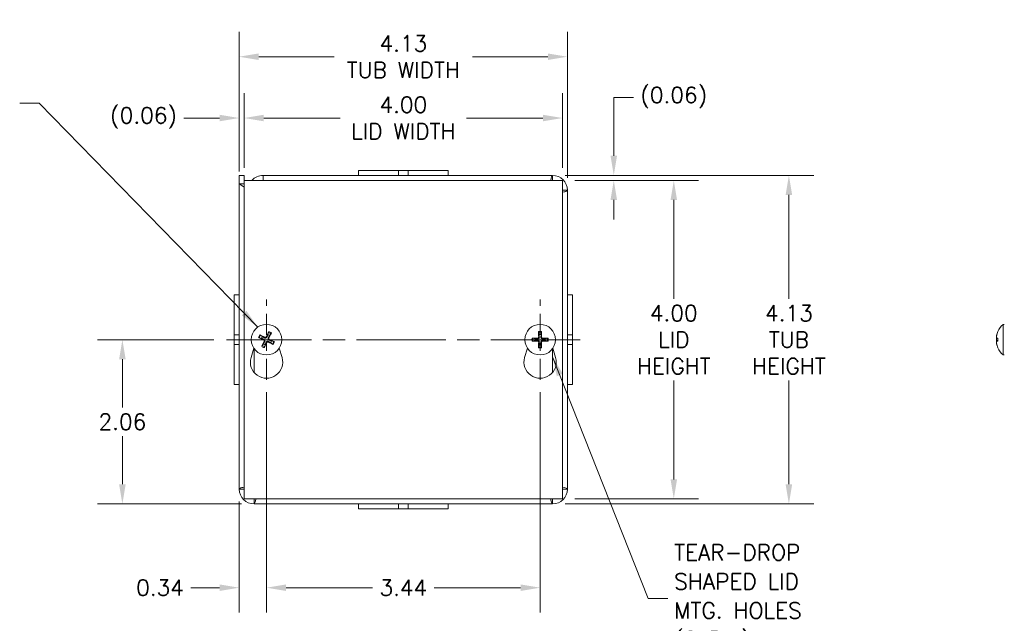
# Model space of a CAD drawing. Header units: inches. Extents: x 1.7 to 41, y 1.2 to 25.4.
# Tile 3 of 7: x 8.7 to 21.1, y 11.1 to 18.7. Entities that reach past the tile are written whole.
import ezdxf

# ---------------------------------------------------------------- set-up
doc = ezdxf.new("R2010")
doc.units = ezdxf.units.IN
doc.header["$LTSCALE"] = 2.5
doc.header["$MEASUREMENT"] = 0
doc.linetypes.add('CHAIN', pattern=[0.7087, 0.4724, -0.0591, 0.1181, -0.0591])
for name, color, linetype, lineweight in [('Center Mark (ANSI)', 7, 'Continuous', 5), ('Centerline (ANSI)', 7, 'Continuous', 5), ('Dimension (ANSI)', 7, 'Continuous', 5), ('Symbol (ANSI)', 7, 'Continuous', 5), ('Visible (ANSI)', 7, 'Continuous', 5), ('Visible Narrow (ANSI)', 7, 'Continuous', 5)]:
    doc.layers.add(name, color=color, linetype=linetype, lineweight=lineweight)
doc.styles.add('ROMANS', font='RomanS.shx')
doc.dimstyles.new('Default (ANSI)', dxfattribs={"dimscale": 2.5, "dimtxt": 0.08, "dimasz": 0.098425, "dimexe": 0.125, "dimexo": 0.0625, "dimgap": 0.031496, "dimtad": 0, "dimtih": 1, "dimtoh": 1, "dimrnd": 1e-08, "dimzin": 0, "dimdsep": 46, "dimtxsty": 'ROMANS', "dimcen": 0.09, "dimdle": 0.393701, "dimclrd": 256, "dimclre": 256, "dimclrt": 256, "dimadec": 0, "dimazin": 0, "dimtfac": 1.25, "dimtofl": 0, "dimtmove": 0, "dimatfit": 3, "dimfxl": 0, "dimtolj": 1, "dimtzin": 0, "dimlwd": -1, "dimlwe": -1, "dimarcsym": 0})
doc.dimstyles.new('Default (ANSI)$7', dxfattribs={"dimscale": 2.5, "dimtxt": 0.08, "dimasz": 0.098425, "dimexe": 0.125, "dimexo": 0.0625, "dimgap": 0.031496, "dimtad": 0, "dimtih": 1, "dimtoh": 1, "dimrnd": 1e-08, "dimzin": 0, "dimdsep": 46, "dimtxsty": 'ROMANS', "dimcen": 0.09, "dimdle": 0.393701, "dimclrd": 256, "dimclre": 256, "dimclrt": 256, "dimadec": 0, "dimazin": 0, "dimtfac": 1.25, "dimtofl": 0, "dimtmove": 0, "dimatfit": 3, "dimfxl": 0, "dimtolj": 1, "dimtzin": 0, "dimlwd": -1, "dimlwe": -1, "dimarcsym": 0})

# ---------------------------------------------------------------- blocks, each defined once
blk = doc.blocks.new('*D4')
at = {"layer": 'Defpoints', "color": 0}
for p in [(15.573, 18.25), (11.448, 16.654), (15.573, 16.573)]:
    blk.add_point(p, dxfattribs=at)
at = {"layer": 'Dimension (ANSI)'}
for p, q in [((11.448, 16.81), (11.448, 18.562)), ((15.573, 16.729), (15.573, 18.562)), ((11.694, 18.25), (12.642, 18.25)), ((15.327, 18.25), (14.38, 18.25))]:
    blk.add_line(p, q, dxfattribs=at)
for points in [[(11.694, 18.291), (11.694, 18.209), (11.448, 18.25)], [(15.327, 18.291), (15.327, 18.209), (15.573, 18.25)]]:
    blk.add_solid(points, dxfattribs=at)
at = {"layer": 'Dimension (ANSI)', "insert": (13.511, 18.25), "char_height": 0.2, "attachment_point": 5, "style": 'ROMANS'}
blk.add_mtext('\\A1;4.13\\PTUB WIDTH', dxfattribs=at)
blk = doc.blocks.new('*D5')
at = {"layer": 'Defpoints', "color": 0}
for p in [(15.511, 17.48), (11.511, 16.697), (15.511, 16.697)]:
    blk.add_point(p, dxfattribs=at)
at = {"layer": 'Dimension (ANSI)'}
for p, q in [((11.511, 16.853), (11.511, 17.792)), ((15.511, 16.853), (15.511, 17.792)), ((11.757, 17.48), (12.718, 17.48)), ((15.265, 17.48), (14.304, 17.48))]:
    blk.add_line(p, q, dxfattribs=at)
for points in [[(11.757, 17.521), (11.757, 17.439), (11.511, 17.48)], [(15.265, 17.521), (15.265, 17.439), (15.511, 17.48)]]:
    blk.add_solid(points, dxfattribs=at)
at = {"layer": 'Dimension (ANSI)', "insert": (13.511, 17.48), "char_height": 0.2, "attachment_point": 5, "style": 'ROMANS'}
blk.add_mtext('\\A1;4.00\\PLID WIDTH', dxfattribs=at)
blk = doc.blocks.new('*D6')
at = {"layer": 'Defpoints', "color": 0}
for p in [(11.511, 17.48), (11.448, 16.654), (11.511, 16.697)]:
    blk.add_point(p, dxfattribs=at)
at = {"layer": 'Dimension (ANSI)'}
for p, q in [((11.448, 16.81), (11.448, 17.792)), ((11.511, 16.853), (11.511, 17.792)), ((11.202, 17.48), (10.755, 17.48)), ((11.757, 17.48), (12.003, 17.48))]:
    blk.add_line(p, q, dxfattribs=at)
for points in [[(11.202, 17.521), (11.202, 17.439), (11.448, 17.48)], [(11.757, 17.521), (11.757, 17.439), (11.511, 17.48)]]:
    blk.add_solid(points, dxfattribs=at)
at = {"layer": 'Dimension (ANSI)', "insert": (10.247, 17.48), "char_height": 0.2, "attachment_point": 5, "style": 'ROMANS'}
blk.add_mtext('\\A1;(0.06)', dxfattribs=at)
blk = doc.blocks.new('*D7')
at = {"layer": 'Defpoints', "color": 0}
for p in [(15.386, 16.76), (15.386, 12.635), (18.355, 12.635)]:
    blk.add_point(p, dxfattribs=at)
at = {"layer": 'Dimension (ANSI)'}
for p, q in [((15.543, 16.76), (18.668, 16.76)), ((18.355, 16.514), (18.355, 15.209)), ((18.355, 12.881), (18.355, 14.185)), ((15.543, 12.635), (18.668, 12.635))]:
    blk.add_line(p, q, dxfattribs=at)
for points in [[(18.314, 16.514), (18.396, 16.514), (18.355, 16.76)], [(18.314, 12.881), (18.396, 12.881), (18.355, 12.635)]]:
    blk.add_solid(points, dxfattribs=at)
at = {"layer": 'Dimension (ANSI)', "insert": (18.355, 14.697), "char_height": 0.2, "attachment_point": 5, "style": 'ROMANS'}
blk.add_mtext('\\A1;4.13\\PTUB\\PHEIGHT', dxfattribs=at)
blk = doc.blocks.new('*D8')
at = {"layer": 'Defpoints', "color": 0}
for p in [(15.511, 16.697), (15.511, 12.697), (16.909, 12.697)]:
    blk.add_point(p, dxfattribs=at)
at = {"layer": 'Dimension (ANSI)'}
for p, q in [((15.667, 16.697), (17.221, 16.697)), ((16.909, 16.451), (16.909, 15.209)), ((16.909, 12.943), (16.909, 14.185)), ((15.667, 12.697), (17.221, 12.697))]:
    blk.add_line(p, q, dxfattribs=at)
for points in [[(16.868, 16.451), (16.95, 16.451), (16.909, 16.697)], [(16.868, 12.943), (16.95, 12.943), (16.909, 12.697)]]:
    blk.add_solid(points, dxfattribs=at)
at = {"layer": 'Dimension (ANSI)', "insert": (16.909, 14.697), "char_height": 0.2, "attachment_point": 5, "style": 'ROMANS'}
blk.add_mtext('\\A1;4.00\\PLID\\PHEIGHT', dxfattribs=at)
blk = doc.blocks.new('*D9')
at = {"layer": 'Defpoints', "color": 0}
for p in [(15.386, 16.76), (15.511, 16.697), (16.155, 16.697)]:
    blk.add_point(p, dxfattribs=at)
at = {"layer": 'Dimension (ANSI)'}
for p, q in [((16.155, 17.006), (16.155, 17.736)), ((16.155, 17.736), (16.401, 17.736)), ((15.543, 16.76), (16.468, 16.76)), ((15.667, 16.697), (16.468, 16.697)), ((16.155, 16.451), (16.155, 16.205))]:
    blk.add_line(p, q, dxfattribs=at)
for points in [[(16.114, 17.006), (16.196, 17.006), (16.155, 16.76)], [(16.114, 16.451), (16.196, 16.451), (16.155, 16.697)]]:
    blk.add_solid(points, dxfattribs=at)
at = {"layer": 'Dimension (ANSI)', "insert": (16.909, 17.736), "char_height": 0.2, "attachment_point": 5, "style": 'ROMANS'}
blk.add_mtext('\\A1;(0.06)', dxfattribs=at)
blk = doc.blocks.new('*D10')
at = {"layer": 'Defpoints', "color": 0}
for p in [(11.792, 14.193), (15.23, 14.193), (15.23, 11.583)]:
    blk.add_point(p, dxfattribs=at)
at = {"layer": 'Dimension (ANSI)'}
for p, q in [((11.792, 14.036), (11.792, 11.271)), ((15.23, 14.036), (15.23, 11.271)), ((12.038, 11.583), (13.123, 11.583)), ((14.984, 11.583), (13.899, 11.583))]:
    blk.add_line(p, q, dxfattribs=at)
for points in [[(12.038, 11.624), (12.038, 11.542), (11.792, 11.583)], [(14.984, 11.624), (14.984, 11.542), (15.23, 11.583)]]:
    blk.add_solid(points, dxfattribs=at)
at = {"layer": 'Dimension (ANSI)', "insert": (13.511, 11.583), "char_height": 0.2, "attachment_point": 5, "style": 'ROMANS'}
blk.add_mtext('\\A1;3.44', dxfattribs=at)
blk = doc.blocks.new('*D21')
at = {"layer": 'Defpoints', "color": 0}
for p in [(11.792, 14.193), (11.448, 12.822), (11.792, 11.583)]:
    blk.add_point(p, dxfattribs=at)
at = {"layer": 'Dimension (ANSI)'}
for p, q in [((11.792, 14.036), (11.792, 11.271)), ((11.448, 12.665), (11.448, 11.271)), ((11.202, 11.583), (10.842, 11.583)), ((12.038, 11.583), (12.284, 11.583))]:
    blk.add_line(p, q, dxfattribs=at)
for points in [[(11.202, 11.624), (11.202, 11.542), (11.448, 11.583)], [(12.038, 11.624), (12.038, 11.542), (11.792, 11.583)]]:
    blk.add_solid(points, dxfattribs=at)
at = {"layer": 'Dimension (ANSI)', "insert": (10.454, 11.583), "char_height": 0.2, "attachment_point": 5, "style": 'ROMANS'}
blk.add_mtext('\\A1;0.34', dxfattribs=at)
blk = doc.blocks.new('*D22')
at = {"layer": 'Defpoints', "color": 0}
for p in [(9.981, 14.697), (11.288, 14.697), (11.635, 12.635)]:
    blk.add_point(p, dxfattribs=at)
at = {"layer": 'Dimension (ANSI)'}
for p, q in [((11.131, 14.697), (9.668, 14.697)), ((9.981, 14.451), (9.981, 13.845)), ((9.981, 12.881), (9.981, 13.487)), ((11.479, 12.635), (9.668, 12.635))]:
    blk.add_line(p, q, dxfattribs=at)
for points in [[(9.94, 14.451), (10.022, 14.451), (9.981, 14.697)], [(9.94, 12.881), (10.022, 12.881), (9.981, 12.635)]]:
    blk.add_solid(points, dxfattribs=at)
at = {"layer": 'Dimension (ANSI)', "insert": (9.981, 13.666), "char_height": 0.2, "attachment_point": 5, "style": 'ROMANS'}
blk.add_mtext('\\A1;2.06', dxfattribs=at)

msp = doc.modelspace()

# ---------------------------------------------------------------- linework, layer by layer
at = {"layer": 'Center Mark (ANSI)', "linetype": 'CHAIN', "ltscale": 0.22411}
for p, q in [((11.7921, 14.1927), (11.7921, 15.2017)), ((15.2296, 14.1927), (15.2296, 15.2017))]:
    msp.add_line(p, q, dxfattribs=at)
at = {"layer": 'Centerline (ANSI)', "linetype": 'CHAIN', "ltscale": 0.952448}
msp.add_line((15.7341, 14.6972), (11.2876, 14.6972), dxfattribs=at)
at = {"layer": 'Visible (ANSI)'}
for p, q in [((11.4483, 16.6535), (11.4483, 16.7597)), ((11.4483, 16.7597), (11.5103, 16.7597)), ((11.5103, 16.7597), (11.5103, 16.6535)), ((11.7483, 16.7597), (15.3863, 16.7597)), ((11.7483, 16.7597), (11.7483, 16.6972)), ((12.9483, 16.8217), (13.4482, 16.8217)), ((12.9483, 16.7597), (12.9483, 16.8217)), ((13.5735, 16.8217), (13.4482, 16.8217)), ((13.4482, 16.7597), (13.4482, 16.8217)), ((13.5735, 16.8217), (14.0733, 16.8217)), ((13.5735, 16.7597), (13.5735, 16.8217)), ((14.0733, 16.7597), (14.0733, 16.8217)), ((11.4483, 12.8217), (11.4483, 16.6535)), ((11.5103, 16.6535), (11.5108, 16.653)), ((11.5108, 12.6972), (11.5108, 16.6972)), ((11.5108, 16.6972), (15.5108, 16.6972)), ((15.5108, 16.6972), (15.5108, 12.6972)), ((15.5733, 16.5727), (15.5733, 12.8217)), ((11.3863, 14.7599), (11.3863, 15.2597)), ((11.4483, 15.2597), (11.3863, 15.2597)), ((15.5733, 15.2597), (15.6353, 15.2597)), ((15.6353, 15.2597), (15.6353, 14.7598)), ((21.0472, 14.5052), (21.0472, 14.8892)), ((21.0472, 14.8892), (21.0615, 14.8892)), ((11.3863, 14.7599), (11.3863, 14.6347)), ((11.4483, 14.7599), (11.3863, 14.7599)), ((11.74, 14.736), (11.7183, 14.7526)), ((11.8151, 14.7865), (11.8085, 14.76)), ((11.8308, 14.7493), (11.8474, 14.771)), ((15.2117, 14.7877), (15.2172, 14.7609)), ((15.2419, 14.7609), (15.2475, 14.7877)), ((15.5733, 14.7598), (15.6353, 14.7598)), ((15.6353, 14.6346), (15.6353, 14.7598)), ((20.9615, 14.7261), (20.9618, 14.726)), ((11.4483, 14.6347), (11.3863, 14.6347)), ((11.3863, 14.1347), (11.3863, 14.6347)), ((11.7028, 14.7203), (11.7293, 14.7137)), ((11.7534, 14.6452), (11.7367, 14.6235)), ((11.769, 14.6079), (11.7756, 14.6345)), ((11.8441, 14.6585), (11.8659, 14.6419)), ((11.8814, 14.6742), (11.8548, 14.6808)), ((15.1659, 14.7096), (15.1391, 14.7151)), ((15.1391, 14.6793), (15.1659, 14.6849)), ((15.2172, 14.6336), (15.2117, 14.6068)), ((15.2475, 14.6068), (15.2419, 14.6336)), ((15.32, 14.7151), (15.2932, 14.7096)), ((15.2932, 14.6849), (15.32, 14.6793)), ((15.5733, 14.6346), (15.6353, 14.6346)), ((15.6353, 14.6346), (15.6353, 14.1347)), ((20.9615, 14.6684), (20.9618, 14.6684)), ((20.9621, 14.7155), (20.9805, 14.7139)), ((20.9621, 14.679), (20.9805, 14.6806)), ((20.9805, 14.7158), (20.9805, 14.6787)), ((11.5971, 14.4726), (11.6315, 14.5919)), ((11.9526, 14.5919), (11.9871, 14.4726)), ((15.0346, 14.4726), (15.069, 14.5919)), ((15.3901, 14.5919), (15.4246, 14.4726)), ((21.0472, 14.5052), (21.0615, 14.5052)), ((11.4483, 14.1347), (11.3863, 14.1347)), ((15.5733, 14.1347), (15.6353, 14.1347)), ((15.5108, 12.6972), (11.5108, 12.6972)), ((15.3863, 12.6347), (11.6353, 12.6347)), ((12.9483, 12.6347), (12.9483, 12.5727)), ((13.4482, 12.6347), (13.4482, 12.5727)), ((13.5734, 12.6347), (13.5734, 12.5727)), ((14.0733, 12.6347), (14.0733, 12.5727)), ((13.4482, 12.5727), (12.9483, 12.5727)), ((13.4482, 12.5727), (13.5734, 12.5727)), ((14.0733, 12.5727), (13.5734, 12.5727))]:
    msp.add_line(p, q, dxfattribs=at)
for centre in [(11.7921, 14.6972), (15.2296, 14.6972)]:
    msp.add_circle(centre, 0.192, dxfattribs=at)
for centre, radius, start, end in [((11.7483, 16.5727), 0.187, 90, 138.25816), ((15.3863, 16.5727), 0.187, 0, 90), ((11.7483, 16.5727), 0.125, 90, 95.1264), ((15.3863, 16.5727), 0.125, 84.8736, 90), ((15.3863, 16.5727), 0.125, 0, 5.1264), ((21.2135, 14.6972), 0.254, 130.89599, 156.10391), ((11.7921, 14.6972), 0.0649, 143.34717, 165.30293), ((11.7921, 14.6972), 0.0649, 53.34717, 75.30293), ((15.2296, 14.6972), 0.0649, 79.02212, 100.97788), ((21.2135, 14.6972), 0.254, 156.10391, 170.39005), ((20.9887, 14.7968), 0.0082, 156.10391, 179.96296), ((11.7921, 14.6972), 0.0649, 233.34717, 255.30293), ((11.7921, 14.6972), 0.0649, 323.34717, 345.30293), ((15.2296, 14.6972), 0.0649, 169.02212, 190.97788), ((15.2296, 14.6972), 0.0649, 259.02212, 280.97788), ((15.2296, 14.6972), 0.0649, 349.02212, 10.97788), ((21.2135, 14.6972), 0.254, 189.60995, 203.89609), ((20.9887, 14.5977), 0.0082, 180.03704, 203.89609), ((21.2135, 14.6972), 0.254, 203.89609, 229.10401), ((11.7921, 14.4162), 0.203, 163.88417, 16.11583), ((15.2296, 14.4162), 0.203, 163.88417, 16.11583), ((11.6353, 12.8217), 0.187, 180, 270), ((11.6353, 12.8217), 0.125, 180, 185.1264), ((15.3863, 12.8217), 0.187, 270, 0), ((15.3863, 12.8217), 0.125, 354.8736, 0), ((11.6353, 12.8217), 0.125, 264.8736, 270), ((15.3863, 12.8217), 0.125, 270, 275.1264)]:
    msp.add_arc(centre, radius, start, end, dxfattribs=at)
for centre, major_axis, ratio, start_param, end_param in [((11.7939, 14.7014), (0.2319, -0.1036), 0.0871557, 4.3004343, 4.5850223), ((11.79, 14.6932), (-0.2257, 0.1164), 0.0871557, 4.8397556, 5.1243436), ((11.7963, 14.6954), (-0.1036, -0.2319), 0.0871557, 4.3004343, 4.5850223), ((11.788, 14.6993), (0.1164, 0.2257), 0.0871557, 4.8397556, 5.1243436), ((15.2342, 14.6974), (0.0071, -0.2539), 0.0871557, 4.3004343, 4.5850223), ((15.225, 14.6974), (0.0071, 0.2539), 0.0871557, 4.8397556, 5.1243436), ((21.2131, 14.6974), (0.0775, 0.2418), 0.9958032, 1.4701544, 1.7547424), ((21.2131, 14.6954), (-0.2483, 0.0533), 0.9095839, 6.1455879, 6.3485238), ((11.7961, 14.6951), (-0.1164, -0.2257), 0.0871557, 4.8397556, 5.1243436), ((11.7879, 14.6991), (0.1036, 0.2319), 0.0871557, 4.3004343, 4.5850223), ((11.7942, 14.7013), (0.2257, -0.1164), 0.0871557, 4.8397556, 5.1243436), ((11.7902, 14.6931), (-0.2319, 0.1036), 0.0871557, 4.3004343, 4.5850223), ((15.2294, 14.6927), (-0.2539, 0.0071), 0.0871557, 4.8397556, 5.1243436), ((15.2294, 14.7018), (0.2539, 0.0071), 0.0871557, 4.3004343, 4.5850223), ((15.2342, 14.6971), (-0.0071, -0.2539), 0.0871557, 4.8397556, 5.1243436), ((15.225, 14.6971), (-0.0071, 0.2539), 0.0871557, 4.3004343, 4.5850223), ((15.2297, 14.6927), (-0.2539, -0.0071), 0.0871557, 4.3004343, 4.5850223), ((15.2297, 14.7018), (0.2539, -0.0071), 0.0871557, 4.8397556, 5.1243436), ((21.2131, 14.6927), (-0.253, 0.0221), 0.0279269, 5.8736749, 6.1582629), ((21.2131, 14.6931), (-0.2528, 0.0242), 0.4062771, 0.1662762, 0.3565825), ((21.2131, 14.7014), (-0.2528, -0.0242), 0.4062771, 6.091228, 6.1169091), ((21.2131, 14.7018), (-0.253, -0.0221), 0.0279269, 0.1249224, 0.4095104), ((21.2131, 14.6971), (-0.0775, 0.2418), 0.9958032, 1.3868503, 1.6714383), ((21.2131, 14.6991), (-0.2483, -0.0533), 0.9095839, 6.2178468, 6.2435279)]:
    msp.add_ellipse(centre, major_axis=major_axis, ratio=ratio, start_param=start_param, end_param=end_param, dxfattribs=at)
for points in [[(15.3863, 16.7597), (15.3784, 16.7597), (15.3705, 16.7361), (15.3626, 16.6972)], [(15.3863, 16.7597), (15.3863, 16.7391), (15.3863, 16.7184), (15.3863, 16.6977)], [(11.4483, 16.6535), (11.4577, 16.6473), (11.4718, 16.6379), (11.5108, 16.6118)], [(11.4483, 16.6535), (11.469, 16.6535), (11.4897, 16.6535), (11.5103, 16.6535)], [(11.5103, 16.6885), (11.5103, 16.6891), (11.5103, 16.6896), (11.5103, 16.6901)], [(11.5108, 16.6797), (11.5105, 16.6827), (11.5104, 16.6856), (11.5103, 16.6885)], [(15.3863, 16.6977), (15.3855, 16.6977), (15.3846, 16.6976), (15.3838, 16.6972)], [(15.5113, 16.5727), (15.5113, 16.5719), (15.5111, 16.5711), (15.5108, 16.5702)], [(15.5113, 16.5727), (15.532, 16.5727), (15.5527, 16.5727), (15.5733, 16.5727)], [(11.5103, 12.8217), (11.4897, 12.8217), (11.469, 12.8217), (11.4483, 12.8217)], [(11.5103, 12.8217), (11.5103, 12.8226), (11.5105, 12.8234), (11.5109, 12.8243)], [(15.5733, 12.8217), (15.5733, 12.8296), (15.5497, 12.8375), (15.5108, 12.8454)], [(15.5113, 12.8217), (15.5113, 12.8226), (15.5111, 12.8234), (15.5108, 12.8243)], [(15.5733, 12.8217), (15.5527, 12.8217), (15.532, 12.8217), (15.5113, 12.8217)], [(11.6353, 12.6347), (11.6432, 12.6347), (11.6511, 12.6584), (11.659, 12.6973)], [(11.6353, 12.6967), (11.6362, 12.6967), (11.637, 12.6969), (11.6378, 12.6973)], [(11.6353, 12.6347), (11.6353, 12.6554), (11.6353, 12.6761), (11.6353, 12.6967)], [(15.3863, 12.6967), (15.3855, 12.6967), (15.3846, 12.6969), (15.3838, 12.6973)], [(15.3863, 12.6967), (15.3863, 12.6761), (15.3863, 12.6554), (15.3863, 12.6347)]]:
    msp.add_open_spline(points, degree=3, dxfattribs=at)
for points, knots in [([(15.5107, 16.549), (15.521, 16.5511), (15.5303, 16.5532), (15.5383, 16.5552), (15.5609, 16.5611), (15.5733, 16.5669), (15.5733, 16.5727)], [0.72853254, 0.72853254, 0.72853254, 0.72853254, 0.94848895, 0.94848895, 0.94848895, 1.57079633, 1.57079633, 1.57079633, 1.57079633]), ([(11.7028, 14.7203), (11.7024, 14.7204), (11.7019, 14.7206), (11.7006, 14.721), (11.6997, 14.7213), (11.6979, 14.7221), (11.6968, 14.7225), (11.6949, 14.7234), (11.6938, 14.7239), (11.6929, 14.7243), (11.6929, 14.7243), (11.6928, 14.7244)], [0.071294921, 0.071294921, 0.071294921, 0.071294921, 0.077560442, 0.077560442, 0.085300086, 0.085300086, 0.09312997, 0.09312997, 0.100965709, 0.100965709, 0.101461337, 0.101461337, 0.101461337, 0.101461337]), ([(11.7089, 14.7578), (11.7089, 14.7578), (11.709, 14.7578), (11.7099, 14.7573), (11.711, 14.7568), (11.7128, 14.7558), (11.7139, 14.7553), (11.7155, 14.7543), (11.7164, 14.7538), (11.7175, 14.7531), (11.718, 14.7528), (11.7183, 14.7526)], [0.022881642, 0.022881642, 0.022881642, 0.022881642, 0.02337727, 0.02337727, 0.03121301, 0.03121301, 0.039042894, 0.039042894, 0.046782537, 0.046782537, 0.053048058, 0.053048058, 0.053048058, 0.053048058]), ([(11.7969, 14.7304), (11.796, 14.7282), (11.7947, 14.7261), (11.7922, 14.7231), (11.7909, 14.7219), (11.7879, 14.7199), (11.7863, 14.719), (11.783, 14.7179), (11.7812, 14.7175), (11.7776, 14.7173), (11.7758, 14.7174), (11.772, 14.7181), (11.7696, 14.7189), (11.7676, 14.7201)], [0.235993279, 0.235993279, 0.235993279, 0.235993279, 0.254932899, 0.254932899, 0.268112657, 0.268112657, 0.281292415, 0.281292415, 0.294472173, 0.294472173, 0.307651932, 0.307651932, 0.326591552, 0.326591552, 0.326591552, 0.326591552]), ([(11.7894, 14.7338), (11.7887, 14.7323), (11.7877, 14.7308), (11.7851, 14.7285), (11.7836, 14.7275), (11.7805, 14.7263), (11.7788, 14.726), (11.7753, 14.7261), (11.7735, 14.7265), (11.7718, 14.7273), (11.7716, 14.7274), (11.7714, 14.7275)], [0, 0, 0, 0, 0.012558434, 0.012558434, 0.025116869, 0.025116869, 0.037659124, 0.037659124, 0.050201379, 0.050201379, 0.052067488, 0.052067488, 0.052067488, 0.052067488]), ([(11.8252, 14.6924), (11.823, 14.6933), (11.8209, 14.6946), (11.818, 14.6971), (11.8167, 14.6984), (11.8147, 14.7014), (11.8139, 14.703), (11.8127, 14.7063), (11.8123, 14.7081), (11.8121, 14.7117), (11.8122, 14.7135), (11.8129, 14.7173), (11.8138, 14.7197), (11.8149, 14.7217)], [0.235993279, 0.235993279, 0.235993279, 0.235993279, 0.254932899, 0.254932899, 0.268112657, 0.268112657, 0.281292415, 0.281292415, 0.294472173, 0.294472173, 0.307651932, 0.307651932, 0.326591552, 0.326591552, 0.326591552, 0.326591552]), ([(11.8151, 14.7865), (11.8152, 14.7869), (11.8154, 14.7875), (11.8158, 14.7887), (11.8162, 14.7896), (11.8169, 14.7914), (11.8174, 14.7925), (11.8182, 14.7944), (11.8187, 14.7955), (11.8192, 14.7964), (11.8192, 14.7964), (11.8192, 14.7965)], [0.071294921, 0.071294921, 0.071294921, 0.071294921, 0.077560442, 0.077560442, 0.085300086, 0.085300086, 0.09312997, 0.09312997, 0.100965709, 0.100965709, 0.101461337, 0.101461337, 0.101461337, 0.101461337]), ([(11.8526, 14.7804), (11.8526, 14.7804), (11.8526, 14.7803), (11.8522, 14.7794), (11.8516, 14.7783), (11.8507, 14.7765), (11.8501, 14.7754), (11.8492, 14.7738), (11.8487, 14.7729), (11.848, 14.7718), (11.8476, 14.7713), (11.8474, 14.771)], [0.022881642, 0.022881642, 0.022881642, 0.022881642, 0.02337727, 0.02337727, 0.03121301, 0.03121301, 0.039042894, 0.039042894, 0.046782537, 0.046782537, 0.053048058, 0.053048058, 0.053048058, 0.053048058]), ([(15.2196, 14.7292), (15.2197, 14.7269), (15.2195, 14.7244), (15.2185, 14.7206), (15.2178, 14.719), (15.216, 14.7158), (15.2149, 14.7144), (15.2125, 14.7119), (15.211, 14.7108), (15.2078, 14.709), (15.2062, 14.7083), (15.2024, 14.7073), (15.2, 14.7071), (15.1976, 14.7072)], [0.235993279, 0.235993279, 0.235993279, 0.235993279, 0.254932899, 0.254932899, 0.268112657, 0.268112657, 0.281292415, 0.281292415, 0.294472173, 0.294472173, 0.307651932, 0.307651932, 0.326591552, 0.326591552, 0.326591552, 0.326591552]), ([(15.2113, 14.729), (15.2113, 14.7274), (15.211, 14.7256), (15.2098, 14.7224), (15.2088, 14.7209), (15.2065, 14.7185), (15.2051, 14.7174), (15.2019, 14.716), (15.2002, 14.7156), (15.1983, 14.7155), (15.1981, 14.7155), (15.1978, 14.7155)], [0, 0, 0, 0, 0.012558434, 0.012558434, 0.025116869, 0.025116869, 0.037659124, 0.037659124, 0.050201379, 0.050201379, 0.052067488, 0.052067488, 0.052067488, 0.052067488]), ([(15.2117, 14.7877), (15.2116, 14.7881), (15.2115, 14.7887), (15.2114, 14.7899), (15.2113, 14.791), (15.2111, 14.7928), (15.2111, 14.794), (15.211, 14.7961), (15.211, 14.7973), (15.211, 14.7983), (15.211, 14.7984), (15.211, 14.7984)], [0.071294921, 0.071294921, 0.071294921, 0.071294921, 0.077560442, 0.077560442, 0.085300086, 0.085300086, 0.09312997, 0.09312997, 0.100965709, 0.100965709, 0.101461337, 0.101461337, 0.101461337, 0.101461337]), ([(15.2616, 14.7072), (15.2592, 14.7071), (15.2567, 14.7073), (15.253, 14.7083), (15.2513, 14.709), (15.2482, 14.7108), (15.2467, 14.7119), (15.2442, 14.7144), (15.2431, 14.7158), (15.2413, 14.719), (15.2407, 14.7206), (15.2397, 14.7244), (15.2394, 14.7269), (15.2396, 14.7292)], [0.235993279, 0.235993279, 0.235993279, 0.235993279, 0.254932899, 0.254932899, 0.268112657, 0.268112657, 0.281292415, 0.281292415, 0.294472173, 0.294472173, 0.307651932, 0.307651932, 0.326591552, 0.326591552, 0.326591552, 0.326591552]), ([(15.2481, 14.7984), (15.2481, 14.7984), (15.2481, 14.7983), (15.2481, 14.7973), (15.2481, 14.7961), (15.2481, 14.794), (15.248, 14.7928), (15.2479, 14.791), (15.2478, 14.7899), (15.2476, 14.7887), (15.2476, 14.7881), (15.2475, 14.7877)], [0.022881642, 0.022881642, 0.022881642, 0.022881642, 0.02337727, 0.02337727, 0.03121301, 0.03121301, 0.039042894, 0.039042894, 0.046782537, 0.046782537, 0.053048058, 0.053048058, 0.053048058, 0.053048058]), ([(15.2613, 14.7155), (15.2597, 14.7155), (15.2579, 14.7158), (15.2547, 14.717), (15.2532, 14.718), (15.2508, 14.7203), (15.2497, 14.7217), (15.2483, 14.7249), (15.2479, 14.7266), (15.2478, 14.7285), (15.2478, 14.7288), (15.2478, 14.729)], [0, 0, 0, 0, 0.012558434, 0.012558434, 0.025116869, 0.025116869, 0.037659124, 0.037659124, 0.050201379, 0.050201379, 0.052067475, 0.052067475, 0.052067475, 0.052067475]), ([(20.9621, 14.7338), (20.9619, 14.7323), (20.9617, 14.7308), (20.9615, 14.7285), (20.9614, 14.7275), (20.9614, 14.7264), (20.9614, 14.7261), (20.9615, 14.7261)], [0, 0, 0, 0, 0.012558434, 0.012558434, 0.025116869, 0.025116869, 0.036764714, 0.036764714, 0.036764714, 0.036764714]), ([(20.9621, 14.7155), (20.9619, 14.7155), (20.9617, 14.7158), (20.9615, 14.717), (20.9614, 14.718), (20.9614, 14.7203), (20.9614, 14.7217), (20.9617, 14.7249), (20.9618, 14.7266), (20.9621, 14.7285), (20.9621, 14.7288), (20.9621, 14.729)], [0, 0, 0, 0, 0.012558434, 0.012558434, 0.025116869, 0.025116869, 0.037659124, 0.037659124, 0.050201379, 0.050201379, 0.052067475, 0.052067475, 0.052067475, 0.052067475]), ([(11.7315, 14.6141), (11.7315, 14.6141), (11.7316, 14.6142), (11.732, 14.6151), (11.7325, 14.6162), (11.7335, 14.618), (11.734, 14.6191), (11.735, 14.6207), (11.7355, 14.6216), (11.7362, 14.6227), (11.7365, 14.6231), (11.7367, 14.6235)], [0.022881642, 0.022881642, 0.022881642, 0.022881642, 0.02337727, 0.02337727, 0.03121301, 0.03121301, 0.039042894, 0.039042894, 0.046782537, 0.046782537, 0.053048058, 0.053048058, 0.053048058, 0.053048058]), ([(11.7555, 14.6945), (11.757, 14.6939), (11.7585, 14.6928), (11.7609, 14.6903), (11.7618, 14.6888), (11.763, 14.6857), (11.7633, 14.6839), (11.7632, 14.6804), (11.7628, 14.6787), (11.7621, 14.677), (11.762, 14.6768), (11.7618, 14.6765)], [0, 0, 0, 0, 0.012558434, 0.012558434, 0.025116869, 0.025116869, 0.037659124, 0.037659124, 0.050201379, 0.050201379, 0.052067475, 0.052067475, 0.052067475, 0.052067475]), ([(11.7589, 14.7021), (11.7611, 14.7012), (11.7632, 14.6999), (11.7662, 14.6974), (11.7674, 14.6961), (11.7694, 14.6931), (11.7703, 14.6914), (11.7714, 14.6882), (11.7718, 14.6863), (11.7721, 14.6828), (11.7719, 14.681), (11.7712, 14.6772), (11.7704, 14.6748), (11.7692, 14.6727)], [0.235993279, 0.235993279, 0.235993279, 0.235993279, 0.254932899, 0.254932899, 0.268112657, 0.268112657, 0.281292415, 0.281292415, 0.294472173, 0.294472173, 0.307651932, 0.307651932, 0.326591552, 0.326591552, 0.326591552, 0.326591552]), ([(11.769, 14.6079), (11.7689, 14.6076), (11.7688, 14.607), (11.7683, 14.6058), (11.768, 14.6048), (11.7673, 14.6031), (11.7668, 14.602), (11.7659, 14.6001), (11.7654, 14.599), (11.765, 14.5981), (11.765, 14.598), (11.7649, 14.598)], [0.071294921, 0.071294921, 0.071294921, 0.071294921, 0.077560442, 0.077560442, 0.085300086, 0.085300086, 0.09312997, 0.09312997, 0.100965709, 0.100965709, 0.101461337, 0.101461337, 0.101461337, 0.101461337]), ([(11.7872, 14.6641), (11.7881, 14.6663), (11.7894, 14.6684), (11.792, 14.6714), (11.7933, 14.6726), (11.7962, 14.6746), (11.7979, 14.6755), (11.8011, 14.6766), (11.803, 14.677), (11.8066, 14.6772), (11.8083, 14.6771), (11.8122, 14.6764), (11.8145, 14.6756), (11.8166, 14.6744)], [0.235993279, 0.235993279, 0.235993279, 0.235993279, 0.254932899, 0.254932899, 0.268112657, 0.268112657, 0.281292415, 0.281292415, 0.294472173, 0.294472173, 0.307651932, 0.307651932, 0.326591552, 0.326591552, 0.326591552, 0.326591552]), ([(11.7948, 14.6607), (11.7955, 14.6622), (11.7965, 14.6636), (11.799, 14.666), (11.8006, 14.667), (11.8036, 14.6681), (11.8054, 14.6685), (11.8089, 14.6684), (11.8106, 14.668), (11.8123, 14.6672), (11.8126, 14.6671), (11.8128, 14.667)], [0, 0, 0, 0, 0.01255561, 0.01255561, 0.02511122, 0.02511122, 0.037656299, 0.037656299, 0.050201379, 0.050201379, 0.052067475, 0.052067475, 0.052067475, 0.052067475]), ([(11.8286, 14.6999), (11.8271, 14.7006), (11.8257, 14.7017), (11.8233, 14.7042), (11.8224, 14.7057), (11.8212, 14.7088), (11.8209, 14.7106), (11.8209, 14.714), (11.8213, 14.7158), (11.8221, 14.7175), (11.8222, 14.7177), (11.8223, 14.7179)], [0, 0, 0, 0, 0.012558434, 0.012558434, 0.025116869, 0.025116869, 0.037659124, 0.037659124, 0.050201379, 0.050201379, 0.052067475, 0.052067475, 0.052067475, 0.052067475]), ([(11.8753, 14.6367), (11.8752, 14.6367), (11.8751, 14.6367), (11.8742, 14.6372), (11.8731, 14.6377), (11.8713, 14.6386), (11.8702, 14.6392), (11.8686, 14.6401), (11.8677, 14.6407), (11.8666, 14.6414), (11.8662, 14.6417), (11.8659, 14.6419)], [0.022881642, 0.022881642, 0.022881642, 0.022881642, 0.02337727, 0.02337727, 0.03121301, 0.03121301, 0.039042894, 0.039042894, 0.046782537, 0.046782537, 0.053048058, 0.053048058, 0.053048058, 0.053048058]), ([(11.8814, 14.6742), (11.8817, 14.6741), (11.8823, 14.6739), (11.8835, 14.6735), (11.8845, 14.6731), (11.8862, 14.6724), (11.8873, 14.672), (11.8892, 14.6711), (11.8903, 14.6706), (11.8912, 14.6702), (11.8913, 14.6701), (11.8913, 14.6701)], [0.071294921, 0.071294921, 0.071294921, 0.071294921, 0.077560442, 0.077560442, 0.085300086, 0.085300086, 0.09312997, 0.09312997, 0.100965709, 0.100965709, 0.101461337, 0.101461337, 0.101461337, 0.101461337]), ([(15.1284, 14.7158), (15.1284, 14.7158), (15.1285, 14.7158), (15.1295, 14.7158), (15.1307, 14.7158), (15.1328, 14.7157), (15.134, 14.7157), (15.1359, 14.7155), (15.1369, 14.7155), (15.1382, 14.7153), (15.1387, 14.7152), (15.1391, 14.7151)], [0.022881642, 0.022881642, 0.022881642, 0.022881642, 0.02337727, 0.02337727, 0.03121301, 0.03121301, 0.039042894, 0.039042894, 0.046782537, 0.046782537, 0.053048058, 0.053048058, 0.053048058, 0.053048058]), ([(15.1391, 14.6793), (15.1387, 14.6793), (15.1382, 14.6792), (15.1369, 14.679), (15.1359, 14.6789), (15.134, 14.6788), (15.1328, 14.6788), (15.1307, 14.6787), (15.1295, 14.6787), (15.1285, 14.6787), (15.1284, 14.6787), (15.1284, 14.6787)], [0.071294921, 0.071294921, 0.071294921, 0.071294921, 0.077560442, 0.077560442, 0.085300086, 0.085300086, 0.09312997, 0.09312997, 0.100965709, 0.100965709, 0.101461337, 0.101461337, 0.101461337, 0.101461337]), ([(15.1976, 14.6872), (15.2, 14.6874), (15.2024, 14.6872), (15.2062, 14.6861), (15.2078, 14.6855), (15.211, 14.6837), (15.2125, 14.6826), (15.2149, 14.6801), (15.216, 14.6786), (15.2178, 14.6755), (15.2185, 14.6739), (15.2195, 14.6701), (15.2197, 14.6676), (15.2196, 14.6653)], [0.235993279, 0.235993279, 0.235993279, 0.235993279, 0.254932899, 0.254932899, 0.268112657, 0.268112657, 0.281292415, 0.281292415, 0.294472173, 0.294472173, 0.307651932, 0.307651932, 0.326591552, 0.326591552, 0.326591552, 0.326591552]), ([(15.1978, 14.679), (15.1994, 14.679), (15.2012, 14.6787), (15.2045, 14.6774), (15.206, 14.6765), (15.2084, 14.6742), (15.2094, 14.6728), (15.2108, 14.6696), (15.2112, 14.6679), (15.2113, 14.666), (15.2113, 14.6657), (15.2113, 14.6655)], [0, 0, 0, 0, 0.012558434, 0.012558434, 0.025116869, 0.025116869, 0.037659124, 0.037659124, 0.050201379, 0.050201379, 0.052067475, 0.052067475, 0.052067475, 0.052067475]), ([(15.211, 14.596), (15.211, 14.5961), (15.211, 14.5962), (15.211, 14.5972), (15.211, 14.5984), (15.2111, 14.6004), (15.2111, 14.6016), (15.2113, 14.6035), (15.2114, 14.6045), (15.2115, 14.6058), (15.2116, 14.6064), (15.2117, 14.6068)], [0.022881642, 0.022881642, 0.022881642, 0.022881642, 0.02337727, 0.02337727, 0.03121301, 0.03121301, 0.039042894, 0.039042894, 0.046782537, 0.046782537, 0.053048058, 0.053048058, 0.053048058, 0.053048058]), ([(15.2396, 14.6653), (15.2394, 14.6676), (15.2397, 14.6701), (15.2407, 14.6739), (15.2413, 14.6755), (15.2431, 14.6786), (15.2442, 14.6801), (15.2467, 14.6826), (15.2482, 14.6837), (15.2513, 14.6855), (15.253, 14.6861), (15.2567, 14.6872), (15.2592, 14.6874), (15.2616, 14.6872)], [0.235993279, 0.235993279, 0.235993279, 0.235993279, 0.254932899, 0.254932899, 0.268112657, 0.268112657, 0.281292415, 0.281292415, 0.294472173, 0.294472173, 0.307651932, 0.307651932, 0.326591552, 0.326591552, 0.326591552, 0.326591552]), ([(15.2475, 14.6068), (15.2476, 14.6064), (15.2476, 14.6058), (15.2478, 14.6045), (15.2479, 14.6035), (15.248, 14.6016), (15.2481, 14.6004), (15.2481, 14.5984), (15.2481, 14.5972), (15.2481, 14.5962), (15.2481, 14.5961), (15.2481, 14.596)], [0.071294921, 0.071294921, 0.071294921, 0.071294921, 0.077560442, 0.077560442, 0.085300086, 0.085300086, 0.09312997, 0.09312997, 0.100965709, 0.100965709, 0.101461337, 0.101461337, 0.101461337, 0.101461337]), ([(15.2478, 14.6655), (15.2478, 14.6671), (15.2481, 14.6689), (15.2494, 14.6721), (15.2503, 14.6736), (15.2526, 14.676), (15.254, 14.6771), (15.2572, 14.6785), (15.259, 14.6789), (15.2608, 14.679), (15.2611, 14.679), (15.2613, 14.679)], [0, 0, 0, 0, 0.01255561, 0.01255561, 0.02511122, 0.02511122, 0.037656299, 0.037656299, 0.050201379, 0.050201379, 0.052067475, 0.052067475, 0.052067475, 0.052067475]), ([(15.32, 14.7151), (15.3204, 14.7152), (15.321, 14.7153), (15.3223, 14.7155), (15.3233, 14.7155), (15.3252, 14.7157), (15.3264, 14.7157), (15.3284, 14.7158), (15.3296, 14.7158), (15.3307, 14.7158), (15.3307, 14.7158), (15.3308, 14.7158)], [0.071294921, 0.071294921, 0.071294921, 0.071294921, 0.077560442, 0.077560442, 0.085300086, 0.085300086, 0.09312997, 0.09312997, 0.100965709, 0.100965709, 0.101461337, 0.101461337, 0.101461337, 0.101461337]), ([(15.3308, 14.6787), (15.3307, 14.6787), (15.3307, 14.6787), (15.3296, 14.6787), (15.3284, 14.6787), (15.3264, 14.6788), (15.3252, 14.6788), (15.3233, 14.6789), (15.3223, 14.679), (15.321, 14.6792), (15.3204, 14.6793), (15.32, 14.6793)], [0.022881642, 0.022881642, 0.022881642, 0.022881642, 0.02337727, 0.02337727, 0.03121301, 0.03121301, 0.039042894, 0.039042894, 0.046782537, 0.046782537, 0.053048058, 0.053048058, 0.053048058, 0.053048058]), ([(20.9621, 14.6999), (20.9619, 14.7006), (20.9617, 14.7017), (20.9615, 14.7042), (20.9614, 14.7057), (20.9614, 14.7088), (20.9614, 14.7106), (20.9616, 14.7135), (20.9617, 14.7146), (20.9618, 14.7157)], [0, 0, 0, 0, 0.012558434, 0.012558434, 0.025116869, 0.025116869, 0.037659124, 0.037659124, 0.045963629, 0.045963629, 0.045963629, 0.045963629]), ([(20.9621, 14.6945), (20.9619, 14.6939), (20.9617, 14.6928), (20.9615, 14.6903), (20.9614, 14.6888), (20.9614, 14.6857), (20.9614, 14.6839), (20.9616, 14.681), (20.9617, 14.6799), (20.9618, 14.6788)], [0, 0, 0, 0, 0.012558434, 0.012558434, 0.025116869, 0.025116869, 0.037659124, 0.037659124, 0.045963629, 0.045963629, 0.045963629, 0.045963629]), ([(20.9621, 14.6655), (20.9619, 14.6671), (20.9617, 14.6689), (20.9615, 14.6721), (20.9614, 14.6736), (20.9614, 14.676), (20.9614, 14.6771), (20.9617, 14.6785), (20.9618, 14.6789), (20.9621, 14.679), (20.9621, 14.679), (20.9621, 14.679)], [0, 0, 0, 0, 0.01255561, 0.01255561, 0.02511122, 0.02511122, 0.037656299, 0.037656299, 0.050201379, 0.050201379, 0.052067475, 0.052067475, 0.052067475, 0.052067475]), ([(20.9621, 14.6607), (20.9619, 14.6622), (20.9617, 14.6636), (20.9615, 14.666), (20.9614, 14.667), (20.9614, 14.6681), (20.9614, 14.6685), (20.9616, 14.6684), (20.9617, 14.6682), (20.9618, 14.6679)], [0, 0, 0, 0, 0.01255561, 0.01255561, 0.02511122, 0.02511122, 0.037656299, 0.037656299, 0.045963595, 0.045963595, 0.045963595, 0.045963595]), ([(20.9805, 14.7158), (20.9805, 14.7158), (20.9808, 14.7158), (20.9812, 14.7158), (20.9812, 14.7158), (20.9812, 14.7158)], [0.0931299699, 0.0931299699, 0.0931299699, 0.0931299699, 0.1009657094, 0.1009657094, 0.101461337, 0.101461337, 0.101461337, 0.101461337]), ([(20.9812, 14.6787), (20.9812, 14.6787), (20.9812, 14.6787), (20.9808, 14.6787), (20.9805, 14.6787), (20.9805, 14.6787)], [0.0228816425, 0.0228816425, 0.0228816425, 0.0228816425, 0.02337727, 0.02337727, 0.0312130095, 0.0312130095, 0.0312130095, 0.0312130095]), ([(11.5109, 12.8454), (11.5006, 12.8434), (11.4914, 12.8413), (11.4834, 12.8392), (11.4608, 12.8334), (11.4483, 12.8276), (11.4483, 12.8217)], [0.72853254, 0.72853254, 0.72853254, 0.72853254, 0.94848895, 0.94848895, 0.94848895, 1.57079633, 1.57079633, 1.57079633, 1.57079633]), ([(15.3626, 12.6973), (15.3647, 12.6871), (15.3668, 12.6778), (15.3688, 12.6698), (15.3747, 12.6472), (15.3805, 12.6347), (15.3863, 12.6347)], [0.72853254, 0.72853254, 0.72853254, 0.72853254, 0.94848895, 0.94848895, 0.94848895, 1.57079633, 1.57079633, 1.57079633, 1.57079633])]:
    msp.add_open_spline(points, degree=3, knots=knots, dxfattribs=at)
for points, weights in [([(11.7676, 14.7201), (11.7582, 14.7255), (11.74, 14.736)], [1.76946736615, 1.40669277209, 1]), ([(11.8085, 14.76), (11.8009, 14.7404), (11.7969, 14.7304)], [1, 1.40669277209, 1.76946736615]), ([(11.8149, 14.7217), (11.8203, 14.7311), (11.8308, 14.7493)], [1.76946736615, 1.40669277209, 1]), ([(15.2172, 14.7609), (15.2188, 14.74), (15.2196, 14.7292)], [1, 1.40669277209, 1.76946736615]), ([(15.2396, 14.7292), (15.2404, 14.74), (15.2419, 14.7609)], [1.76946736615, 1.40669277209, 1]), ([(11.7293, 14.7137), (11.7489, 14.706), (11.7589, 14.7021)], [1, 1.40669277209, 1.76946736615]), ([(11.7692, 14.6727), (11.7638, 14.6634), (11.7534, 14.6452)], [1.76946736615, 1.40669277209, 1]), ([(11.7756, 14.6345), (11.7833, 14.654), (11.7872, 14.6641)], [1, 1.40669277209, 1.76946736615]), ([(11.8166, 14.6744), (11.8259, 14.669), (11.8441, 14.6585)], [1.76946736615, 1.40669277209, 1]), ([(11.8548, 14.6808), (11.8353, 14.6884), (11.8252, 14.6924)], [1, 1.40669277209, 1.76946736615]), ([(15.1976, 14.7072), (15.1868, 14.708), (15.1659, 14.7096)], [1.76946736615, 1.40669277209, 1]), ([(15.1659, 14.6849), (15.1868, 14.6864), (15.1976, 14.6872)], [1, 1.40669277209, 1.76946736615]), ([(15.2196, 14.6653), (15.2188, 14.6545), (15.2172, 14.6336)], [1.76946736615, 1.40669277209, 1]), ([(15.2419, 14.6336), (15.2404, 14.6545), (15.2396, 14.6653)], [1, 1.40669277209, 1.76946736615]), ([(15.2932, 14.7096), (15.2723, 14.708), (15.2616, 14.7072)], [1, 1.40669277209, 1.76946736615]), ([(15.2616, 14.6872), (15.2723, 14.6864), (15.2932, 14.6849)], [1.76946736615, 1.40669277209, 1])]:
    msp.add_rational_spline(points, weights, degree=2, dxfattribs=at)
at = {"layer": 'Visible Narrow (ANSI)'}
for p, q in [((11.7714, 14.7275), (11.7676, 14.7201)), ((11.7894, 14.7338), (11.7969, 14.7304)), ((11.8223, 14.7179), (11.8149, 14.7217)), ((15.2113, 14.729), (15.2196, 14.7292)), ((15.2478, 14.729), (15.2396, 14.7292)), ((20.9621, 14.7338), (20.9628, 14.7338)), ((20.9812, 14.8001), (20.9812, 14.7984)), ((11.7555, 14.6945), (11.7589, 14.7021)), ((11.7618, 14.6765), (11.7692, 14.6727)), ((11.7948, 14.6607), (11.7872, 14.6641)), ((11.8128, 14.667), (11.8166, 14.6744)), ((11.8286, 14.6999), (11.8252, 14.6924)), ((15.1978, 14.7155), (15.1976, 14.7072)), ((15.1978, 14.679), (15.1976, 14.6872)), ((15.2113, 14.6655), (15.2196, 14.6653)), ((15.2478, 14.6655), (15.2396, 14.6653)), ((15.2613, 14.7155), (15.2616, 14.7072)), ((15.2613, 14.679), (15.2616, 14.6872)), ((20.9621, 14.7155), (20.9805, 14.7139)), ((20.9621, 14.6945), (20.964, 14.6947)), ((20.9621, 14.679), (20.9805, 14.6806)), ((20.9812, 14.7158), (20.9812, 14.6787)), ((11.6353, 14.5864), (11.6353, 14.2873)), ((15.3863, 14.2873), (15.3863, 14.5864)), ((20.9812, 14.596), (20.9812, 14.5944))]:
    msp.add_line(p, q, dxfattribs=at)
for centre, radius, start, end in [((11.7921, 14.6972), 0.1029, 143.94155, 164.70856), ((11.7921, 14.6972), 0.0922, 143.12923, 165.52087), ((11.7921, 14.6972), 0.0922, 53.12923, 75.52087), ((11.7921, 14.6972), 0.1029, 53.94155, 74.70856), ((15.2296, 14.6972), 0.1029, 79.61649, 100.38351), ((15.2296, 14.6972), 0.0922, 78.80418, 101.19582), ((11.7921, 14.6972), 0.1029, 233.94155, 254.70856), ((11.7921, 14.6972), 0.0922, 233.12923, 255.52087), ((11.7921, 14.6972), 0.0922, 323.12923, 345.52087), ((11.7921, 14.6972), 0.1029, 323.94155, 344.70856), ((15.2296, 14.6972), 0.1029, 169.61649, 190.38351), ((15.2296, 14.6972), 0.0922, 168.80418, 191.19582), ((15.2296, 14.6972), 0.0922, 258.80418, 281.19582), ((15.2296, 14.6972), 0.0922, 348.80418, 11.19582), ((15.2296, 14.6972), 0.1029, 349.61649, 10.38351), ((15.2296, 14.6972), 0.1029, 259.61649, 280.38351)]:
    msp.add_arc(centre, radius, start, end, dxfattribs=at)

# ---------------------------------------------------------------- texts
at = {"layer": 'Symbol (ANSI)', "insert": (16.9136, 11.4454), "char_height": 0.2, "width": 1.870607, "attachment_point": 4, "line_spacing_factor": 1.093904, "style": 'ROMANS'}
msp.add_mtext('{TEAR-DROP\\PSHAPED LID\\PMTG. HOLES\\P(2 PL.)}', dxfattribs=at)

# ---------------------------------------------------------------- dimensions: what is measured, and where the dimension line sits
at = {"layer": 'Dimension (ANSI)'}
for base, p1, p2, text, override, picture, middle in [((15.5733231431, 18.249576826), (11.4483231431, 16.6535468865), (15.5733231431, 16.5727410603), '<>\\PTUB WIDTH', {"dimtih": 0, "dimtoh": 0, "dimdec": 2, "dimtp": 0, "dimtm": 0, "dimtdec": 2, "dimatfit": 1}, '*D4', (13.5108231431, 18.249576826)), ((11.5108, 17.4797), (11.4483, 16.6535), (11.5108, 16.6972), '(<>)', {"dimgap": 0.031496, "dimtih": 0, "dimtoh": 0, "dimdec": 2, "dimtol": 0, "dimlim": 0, "dimtp": 0, "dimtm": 0, "dimtdec": 2, "dimatfit": 1}, '*D6', (10.2473, 17.4797))]:
    dim = msp.add_linear_dim(base=base, p1=p1, p2=p2, text=text, dimstyle='Default (ANSI)', override=override, dxfattribs=at)
    dim.commit()
    dim.dimension.update_dxf_attribs({"geometry": picture, "text_midpoint": middle, "dimtype": 160})
for base, p1, p2, angle, text, override, picture, middle in [((15.5108, 17.4797), (11.5108, 16.6972), (15.5108, 16.6972), 180, '<>\\PLID WIDTH', {"dimtih": 0, "dimtoh": 0, "dimdec": 2, "dimtp": 0, "dimtm": 0, "dimtdec": 2, "dimatfit": 1}, '*D5', (13.5108, 17.4797)), ((16.1552, 16.6972), (15.3863, 16.7597), (15.5108, 16.6972), 270, '(<>)', {"dimgap": 0.031496, "dimdec": 2, "dimtol": 0, "dimlim": 0, "dimtp": 0, "dimtm": 0, "dimtdec": 2, "dimatfit": 1}, '*D9', (16.9086, 17.7364)), ((18.3553543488, 12.6347410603), (15.3863231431, 16.7597410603), (15.3863231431, 12.6347410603), 270, '<>\\PTUB\\PHEIGHT', {"dimdec": 2, "dimtp": 0, "dimtm": 0, "dimtdec": 2, "dimatfit": 1}, '*D7', (18.3553543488, 14.6972410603)), ((16.9086, 12.6972), (15.5108, 16.6972), (15.5108, 12.6972), 270, '<>\\PLID\\PHEIGHT', {"dimdec": 2, "dimtp": 0, "dimtm": 0, "dimtdec": 2, "dimatfit": 1}, '*D8', (16.9086, 14.6972))]:
    dim = msp.add_linear_dim(base=base, p1=p1, p2=p2, angle=angle, text=text, dimstyle='Default (ANSI)', override=override, dxfattribs=at)
    dim.commit()
    dim.dimension.update_dxf_attribs({"geometry": picture, "text_midpoint": middle, "dimtype": 160})
dim = msp.add_linear_dim(base=(9.9809, 14.6972), p1=(11.6353, 12.6347), p2=(11.2876, 14.6972), angle=90, dimstyle='Default (ANSI)', override={"dimdec": 2, "dimtp": 0, "dimtm": 0, "dimtdec": 2, "dimatfit": 1}, dxfattribs=at)
dim.commit()
dim.dimension.update_dxf_attribs({"geometry": '*D22', "text_midpoint": (9.9809, 13.666), "dimtype": 160})
for base, p1, p2, picture, middle in [((11.7921, 11.5833), (11.4483, 12.8217), (11.7921, 14.1927), '*D21', (10.4536, 11.5833)), ((15.2296, 11.5833), (11.7921, 14.1927), (15.2296, 14.1927), '*D10', (13.5108, 11.5833))]:
    dim = msp.add_linear_dim(base=base, p1=p1, p2=p2, dimstyle='Default (ANSI)', override={"dimtih": 0, "dimtoh": 0, "dimdec": 2, "dimtp": 0, "dimtm": 0, "dimtdec": 2, "dimatfit": 1}, dxfattribs=at)
    dim.commit()
    dim.dimension.update_dxf_attribs({"geometry": picture, "text_midpoint": middle, "dimtype": 160})

# ---------------------------------------------------------------- leaders
at = {"layer": 'Symbol (ANSI)'}
msp.add_leader([(11.6824, 14.8548), (8.9369, 17.666), (8.6908, 17.666)], dimstyle='Default (ANSI)$7', override={"dimtad": 0}, dxfattribs=at)
at = {"layer": 'Symbol (ANSI)', "annotation_type": 0, "has_hookline": 1, "hookline_direction": 0, "text_width": 1.7619}
msp.add_leader([(15.3863, 14.4824), (16.5888, 11.4454), (16.8348, 11.4454)], dimstyle='Default (ANSI)$7', override={"dimtad": 0}, dxfattribs=at)

doc.saveas('drawing.dxf')
